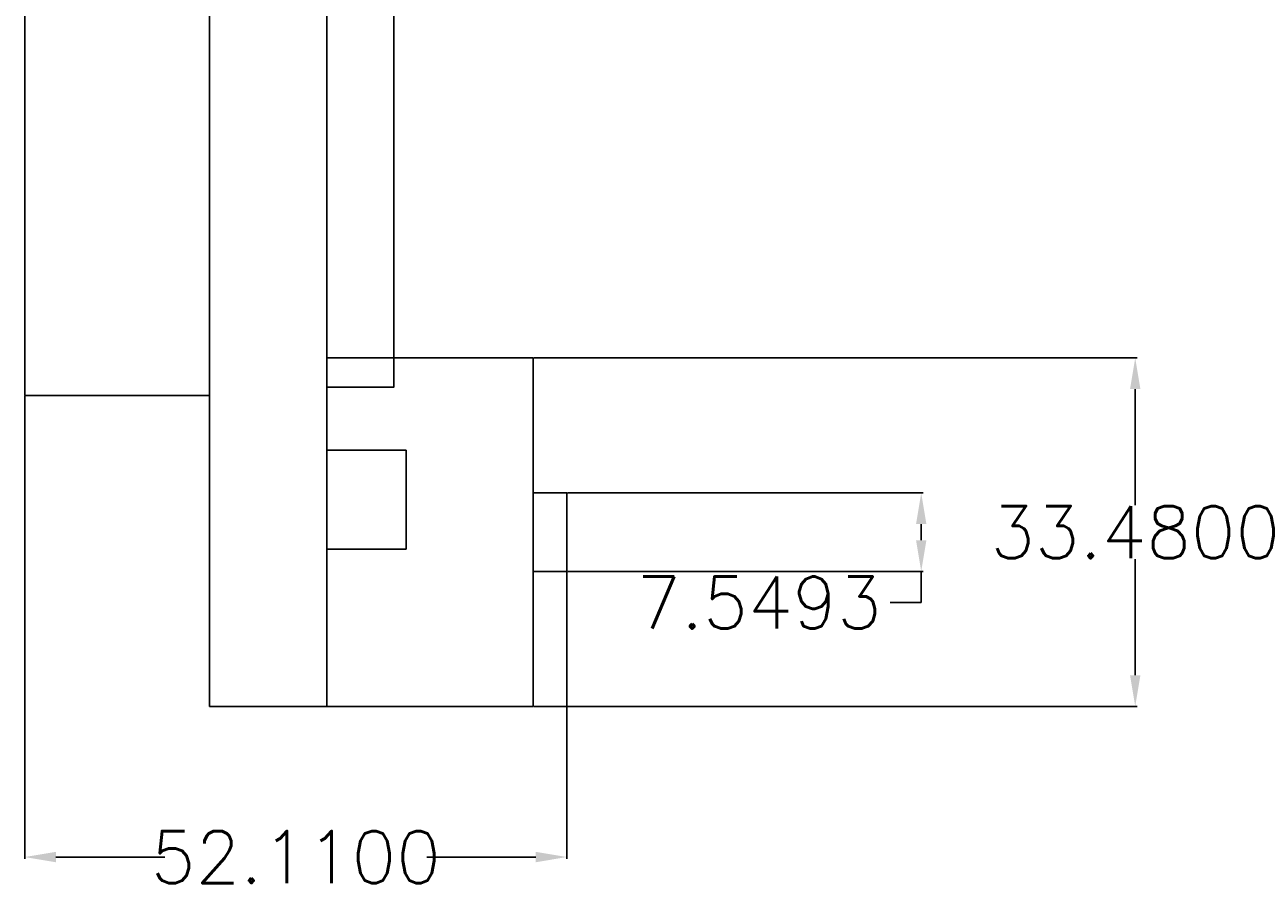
# Model space of a CAD drawing. Header units: inches. Extents: x 83 to 401, y -18 to 149.
# Tile 4 of 5: x 282 to 401, y -18 to 65. Entities that reach past the tile are written whole.
import ezdxf

# ---------------------------------------------------------------- set-up
doc = ezdxf.new("R2010")
doc.units = ezdxf.units.IN
doc.header["$MEASUREMENT"] = 0
doc.layers.add('Dimension', color=80, linetype='Continuous')
doc.layers.add('Lidar', color=160, linetype='Continuous')
doc.styles.get("Standard").update_dxf_attribs({"font": 'txt.shx', "height": 5, "bigfont": 'bigfont.shx'})
doc.dimstyles.get("Standard").update_dxf_attribs({"dimtxt": 0.18, "dimasz": 3, "dimexe": 0.18, "dimexo": 0.0625, "dimgap": 0.09, "dimtad": 0, "dimtih": 1, "dimtoh": 1, "dimdec": 4, "dimzin": 0, "dimdsep": 46, "dimtxsty": 'Standard', "dimcen": 0.09, "dimadec": 0, "dimazin": 0, "dimtfac": 1, "dimtdec": 4, "dimtofl": 0, "dimtmove": 0, "dimatfit": 3, "dimfxl": 1, "dimtolj": 1, "dimtzin": 0, "dimarcsym": 0})

# ---------------------------------------------------------------- blocks, each defined once
blk = doc.blocks.new('*D9')
at = {"layer": 'Defpoints', "color": 0}
for p in [(282.25, 29.87), (334.36, 12.97), (282.25, -14.47)]:
    blk.add_point(p, dxfattribs=at)
at = {"layer": 'Dimension', "color": 0, "lineweight": -2}
for p, q in [((282.25, 29.81), (282.25, -14.65)), ((334.36, 12.9), (334.36, -14.65)), ((285.25, -14.47), (295.71, -14.47)), ((331.36, -14.47), (320.89, -14.47))]:
    blk.add_line(p, q, dxfattribs=at)
at = {"layer": 'Dimension', "color": 0}
for points in [[(285.25, -13.97), (285.25, -14.97), (282.25, -14.47)], [(331.36, -13.97), (331.36, -14.97), (334.36, -14.47)]]:
    blk.add_solid(points, dxfattribs=at)
at = {"layer": 'Dimension', "color": 0, "insert": (308.31, -14.47), "char_height": 5, "attachment_point": 5}
blk.add_mtext('\\A1;52.1100', dxfattribs=at)
blk = doc.blocks.new('*D10')
at = {"layer": 'Defpoints', "color": 0}
for p in [(331.13, 33.48), (331.13, 0), (388.99, 0)]:
    blk.add_point(p, dxfattribs=at)
at = {"layer": 'Dimension', "color": 0, "lineweight": -2}
for p, q in [((331.19, 33.48), (389.17, 33.48)), ((388.99, 30.48), (388.99, 19.33)), ((388.99, 3), (388.99, 14.15)), ((331.19, 0), (389.17, 0))]:
    blk.add_line(p, q, dxfattribs=at)
at = {"layer": 'Dimension', "color": 0}
for points in [[(388.49, 30.48), (389.49, 30.48), (388.99, 33.48)], [(388.49, 3), (389.49, 3), (388.99, 0)]]:
    blk.add_solid(points, dxfattribs=at)
at = {"layer": 'Dimension', "color": 0, "insert": (388.99, 16.74), "char_height": 5, "attachment_point": 5}
blk.add_mtext('\\A1;33.4800', dxfattribs=at)
blk = doc.blocks.new('*D11')
at = {"layer": 'Defpoints', "color": 0}
for p in [(334.36, 20.51), (334.36, 12.97), (368.42, 12.97)]:
    blk.add_point(p, dxfattribs=at)
at = {"layer": 'Dimension', "color": 0, "lineweight": -2}
for p, q in [((334.42, 20.51), (368.6, 20.51)), ((368.42, 17.51), (368.42, 15.97)), ((334.42, 12.97), (368.6, 12.97)), ((368.42, 12.97), (368.42, 9.97)), ((368.42, 9.97), (365.42, 9.97))]:
    blk.add_line(p, q, dxfattribs=at)
at = {"layer": 'Dimension', "color": 0}
for points in [[(367.92, 17.51), (368.92, 17.51), (368.42, 20.51)], [(367.92, 15.97), (368.92, 15.97), (368.42, 12.97)]]:
    blk.add_solid(points, dxfattribs=at)
at = {"layer": 'Dimension', "color": 0, "insert": (352.83, 9.97), "char_height": 5, "attachment_point": 5}
blk.add_mtext('\\A1;7.5493', dxfattribs=at)

msp = doc.modelspace()

# ---------------------------------------------------------------- linework, layer by layer
at = {"layer": 'Lidar'}
for p, q in [((300, 115.05), (300, 0)), ((311.3, 33.48), (331.13, 33.48)), ((331.13, 33.48), (331.13, 0)), ((311.3, 24.62), (318.9, 24.62)), ((318.9, 24.62), (318.9, 15.12)), ((334.36, 20.51464), (331.13, 20.51464)), ((334.36, 16.74), (334.36, 20.51464)), ((334.36, 16.74), (334.36, 12.96536)), ((311.3, 15.12), (318.9, 15.12)), ((334.36, 12.96536), (331.13, 12.96536)), ((331.13, 0), (311.3, 0))]:
    msp.add_line(p, q, dxfattribs=at)
for points in [[(300, 0), (311.3, 0), (311.3, 115.05), (300, 115.05)], [(300, 29.87), (282.25, 29.87), (282.25, 108.37), (300, 108.37)], [(311.3, 107.575), (317.71814, 107.575), (317.71814, 30.665), (311.3, 30.665)]]:
    msp.add_lwpolyline(points, close=True, dxfattribs=at)

# ---------------------------------------------------------------- dimensions: what is measured, and where the dimension line sits
at = {"layer": 'Dimension'}
for base, p1, p2, picture, middle in [((388.98966, 0), (331.13, 33.48), (331.13, 0), '*D10', (388.98966, 16.74)), ((368.41963, 12.96536), (334.36, 20.51464), (334.36, 12.96536), '*D11', (352.82963, 9.96536))]:
    dim = msp.add_linear_dim(base=base, p1=p1, p2=p2, angle=90, dimstyle='Standard', dxfattribs=at)
    dim.commit()
    dim.dimension.update_dxf_attribs({"geometry": picture, "text_midpoint": middle})
dim = msp.add_linear_dim(base=(282.25, -14.47161), p1=(334.36, 12.96536), p2=(282.25, 29.87), dimstyle='Standard', dxfattribs=at)
dim.commit()
dim.dimension.update_dxf_attribs({"geometry": '*D9', "text_midpoint": (308.305, -14.47161)})

doc.saveas('drawing.dxf')
